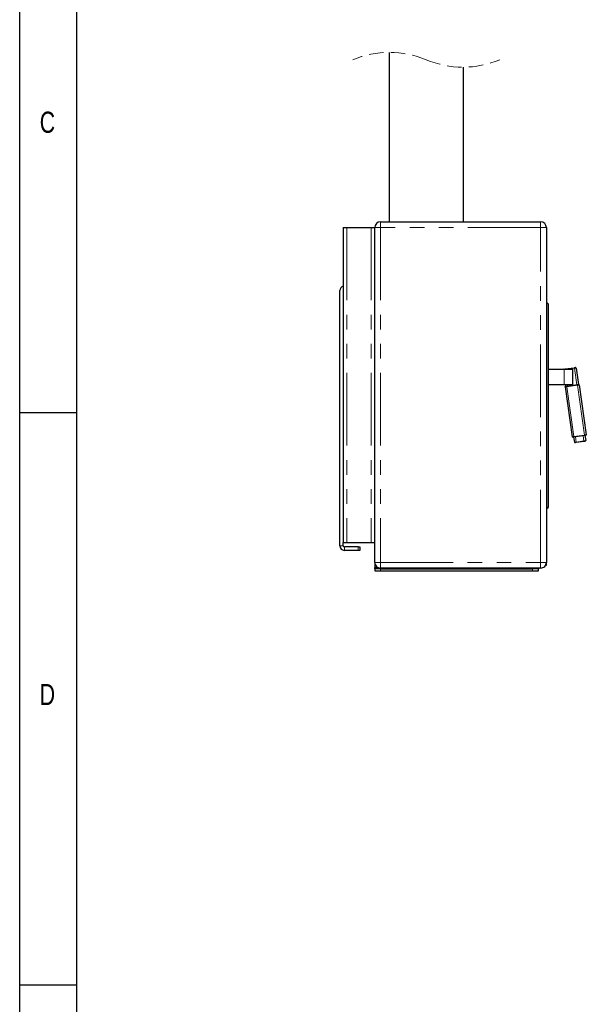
# Model space of a CAD drawing. Header units: millimetres. Extents: x 12 to 205, y 6 to 292.
# Tile 2 of 5: x 12 to 62, y 90 to 176. Entities that reach past the tile are written whole.
import ezdxf

# ---------------------------------------------------------------- set-up
doc = ezdxf.new("R2010")
doc.units = ezdxf.units.MM
doc.linetypes.add('HIDDEN', pattern=[1.905, 1.27, -0.635])
doc.linetypes.add('PHANTOM', pattern=[12.7, 6.35, -1.27, 1.27, -1.27, 1.27, -1.27])
doc.layers.add('FORMAT', color=7, linetype='Continuous')
doc.styles.add('SLDTEXTSTYLE0', font='TXT', dxfattribs={"width": 0.75})

msp = doc.modelspace()

# ---------------------------------------------------------------- linework, layer by layer
at = {"color": 7, "linetype": 'Continuous', "lineweight": 25}
for p, q in [((44.2765, 173.4592), (44.2765, 158.6542)), ((50.7765, 158.6542), (50.7765, 172.1744)), ((43.5265, 158.6542), (57.5265, 158.6542)), ((40.2765, 158.1542), (40.2765, 130.6542)), ((40.2765, 158.1542), (40.5765, 158.1542)), ((40.5765, 158.1542), (42.7265, 158.1542)), ((42.7265, 158.1542), (43.0265, 158.1542)), ((43.0265, 128.9042), (43.0265, 158.1542)), ((58.0265, 158.1542), (58.0265, 128.9042)), ((39.9765, 130.3542), (39.9765, 152.6542)), ((58.0265, 151.6042), (58.0765, 151.6042)), ((58.0765, 151.4792), (58.0765, 151.6042)), ((58.1765, 151.5042), (58.0765, 151.6042)), ((58.0765, 133.7292), (58.0765, 151.4792)), ((58.1765, 151.5042), (58.1765, 151.4792)), ((58.1765, 151.4792), (58.1765, 133.7292)), ((58.1765, 145.7792), (59.5765, 145.7792)), ((59.5765, 145.7792), (60.3265, 145.7792)), ((59.6746, 145.8012), (60.4668, 145.9126)), ((60.3265, 144.4292), (60.3265, 145.7792)), ((60.6223, 145.8839), (60.8241, 144.448)), ((59.5765, 144.4292), (58.1765, 144.4292)), ((60.3265, 144.4292), (59.5765, 144.4292)), ((59.6675, 144.235), (59.7101, 144.2915)), ((59.6675, 144.235), (60.2799, 139.8778)), ((59.7348, 144.2949), (59.716, 144.4292)), ((59.8091, 144.3054), (60.7499, 144.4376)), ((60.7568, 144.3881), (59.8161, 144.2559)), ((60.9054, 144.409), (60.8489, 144.4515)), ((60.9054, 144.409), (61.5177, 140.0518)), ((60.3364, 139.8353), (60.2799, 139.8778)), ((60.4106, 139.8457), (60.4733, 139.4001)), ((60.4284, 139.8987), (61.3692, 140.0309)), ((61.3761, 139.9814), (60.4354, 139.8492)), ((60.5297, 139.3575), (60.4733, 139.4001)), ((60.6218, 139.421), (61.315, 139.5184)), ((61.3219, 139.4689), (60.6288, 139.3714)), ((61.4009, 139.9849), (61.4635, 139.5393)), ((61.421, 139.4828), (61.4635, 139.5393)), ((61.4752, 139.9953), (61.5177, 140.0518)), ((58.0265, 133.6042), (58.0765, 133.6042)), ((58.0765, 133.6042), (58.0765, 133.7292)), ((58.0765, 133.6042), (58.1765, 133.7042)), ((58.1765, 133.7292), (58.1765, 133.7042)), ((40.2765, 130.3542), (40.2765, 130.6542)), ((40.2765, 130.6542), (40.5765, 130.6542)), ((41.5765, 130.2542), (40.3765, 130.2542)), ((41.5765, 129.9542), (40.3765, 129.9542)), ((40.5765, 130.6542), (42.7265, 130.6542)), ((41.5765, 130.2542), (41.7265, 130.2542)), ((41.7265, 129.9542), (41.5765, 129.9542)), ((41.7265, 130.2542), (41.7265, 129.9542)), ((42.7265, 130.6542), (43.0265, 130.6542)), ((43.0265, 128.9042), (43.0265, 128.4542)), ((43.0265, 128.3542), (43.0265, 128.4542)), ((43.0265, 128.3542), (43.0265, 128.1542)), ((43.5265, 128.3542), (43.0265, 128.3542)), ((57.5265, 128.4042), (43.5265, 128.4042)), ((43.5265, 128.3542), (56.8265, 128.3542)), ((57.3265, 128.3542), (56.8265, 128.3542)), ((57.3265, 128.4042), (57.3265, 128.3542)), ((57.3265, 128.1542), (57.3265, 128.3542)), ((57.9595, 128.6542), (58.0265, 128.6542)), ((58.0265, 128.7542), (58.0265, 128.9042)), ((58.0265, 128.6542), (58.0265, 128.7542)), ((43.0265, 128.1542), (43.5265, 128.1542)), ((43.5265, 128.1542), (56.8265, 128.1542)), ((56.8265, 128.1542), (57.3265, 128.1542))]:
    msp.add_line(p, q, dxfattribs=at)
at = {"color": 8, "linetype": 'PHANTOM', "lineweight": 18}
for p, q in [((43.5265, 158.6542), (43.5265, 158.1542)), ((57.5265, 158.6542), (57.5265, 158.1542)), ((40.5765, 158.1542), (40.5765, 130.6542)), ((42.7265, 158.1542), (42.7265, 130.6542)), ((43.0265, 158.1542), (43.5265, 158.1542)), ((43.5265, 158.1542), (43.5265, 128.9042)), ((57.5265, 158.1542), (43.5265, 158.1542)), ((57.5265, 128.9042), (57.5265, 158.1542)), ((57.5265, 158.1542), (58.0265, 158.1542)), ((58.0265, 151.4792), (58.0765, 151.4792)), ((58.1765, 151.4792), (58.0765, 151.4792)), ((59.5765, 145.7792), (59.5765, 144.4292)), ((60.4738, 145.8631), (59.8769, 145.7792)), ((60.6756, 144.4272), (60.4738, 145.8631)), ((59.8161, 144.2559), (59.8091, 144.3054)), ((59.8161, 144.2559), (60.4284, 139.8987)), ((59.8674, 144.4292), (59.8834, 144.3158)), ((60.7568, 144.3881), (60.7499, 144.4376)), ((60.7568, 144.3881), (61.3692, 140.0309)), ((60.4354, 139.8492), (60.4284, 139.8987)), ((60.5592, 139.8666), (60.6218, 139.421)), ((60.6288, 139.3714), (60.6218, 139.421)), ((61.2524, 139.964), (61.315, 139.5184)), ((61.3219, 139.4689), (61.315, 139.5184)), ((61.3761, 139.9814), (61.3692, 140.0309)), ((58.0265, 133.7292), (58.0765, 133.7292)), ((58.0765, 133.7292), (58.1765, 133.7292)), ((39.9765, 130.3542), (40.2765, 130.3542)), ((40.3765, 130.2542), (40.3765, 129.9542)), ((41.5765, 129.9542), (41.5765, 130.2542)), ((43.0265, 128.9042), (43.5265, 128.9042)), ((43.0265, 128.4542), (43.3086, 128.4542)), ((43.5265, 128.9042), (43.5265, 128.4042)), ((43.5265, 128.9042), (57.5265, 128.9042)), ((43.5265, 128.1542), (43.5265, 128.3542)), ((56.8265, 128.3542), (56.8265, 128.1542)), ((57.5265, 128.9042), (57.5265, 128.4042)), ((57.5265, 128.9042), (58.0265, 128.9042)), ((58.0265, 128.7542), (58.0035, 128.7542))]:
    msp.add_line(p, q, dxfattribs=at)
at = {"color": 7, "linetype": 'Continuous', "lineweight": 25, "flags": 128}
for points in [[(59.5756, 145.7873), (59.5775, 145.7876), (59.5831, 145.7884), (59.5923, 145.7897), (59.6046, 145.7914), (59.6196, 145.7935), (59.6367, 145.7959), (59.6553, 145.7985), (59.6746, 145.8012)], [(60.4668, 145.9126), (60.4862, 145.9153), (60.5047, 145.9179), (60.5218, 145.9203), (60.5369, 145.9224), (60.5492, 145.9241), (60.5583, 145.9254), (60.564, 145.9262), (60.5659, 145.9265)], [(59.8161, 144.2559), (59.7871, 144.2518), (59.7592, 144.2479), (59.7335, 144.2443), (59.711, 144.2411), (59.6926, 144.2385), (59.6788, 144.2366), (59.6704, 144.2354), (59.6675, 144.235)], [(59.7101, 144.2915), (59.712, 144.2917), (59.7176, 144.2925), (59.7268, 144.2938), (59.7391, 144.2955), (59.7541, 144.2977), (59.7712, 144.3001), (59.7898, 144.3027), (59.8091, 144.3054)], [(60.7499, 144.4376), (60.7692, 144.4403), (60.7878, 144.4429), (60.8049, 144.4453), (60.8199, 144.4474), (60.8322, 144.4492), (60.8414, 144.4505), (60.847, 144.4513), (60.8489, 144.4515)], [(60.9054, 144.409), (60.9025, 144.4086), (60.8941, 144.4074), (60.8803, 144.4054), (60.8619, 144.4029), (60.8393, 144.3997), (60.8137, 144.3961), (60.7858, 144.3922), (60.7568, 144.3881)], [(60.2799, 139.8778), (60.2827, 139.8782), (60.2912, 139.8794), (60.3049, 139.8813), (60.3234, 139.8839), (60.3459, 139.8871), (60.3716, 139.8907), (60.3994, 139.8946), (60.4284, 139.8987)], [(60.4354, 139.8492), (60.4161, 139.8465), (60.3975, 139.8439), (60.3804, 139.8414), (60.3654, 139.8393), (60.353, 139.8376), (60.3439, 139.8363), (60.3383, 139.8355), (60.3364, 139.8353)], [(60.4733, 139.4001), (60.4761, 139.4005), (60.4846, 139.4017), (60.4983, 139.4036), (60.5168, 139.4062), (60.5393, 139.4094), (60.565, 139.413), (60.5928, 139.4169), (60.6218, 139.421)], [(60.6288, 139.3714), (60.6094, 139.3687), (60.5909, 139.3661), (60.5737, 139.3637), (60.5587, 139.3616), (60.5464, 139.3599), (60.5373, 139.3586), (60.5316, 139.3578), (60.5297, 139.3575)], [(61.315, 139.5184), (61.344, 139.5224), (61.3718, 139.5264), (61.3975, 139.53), (61.42, 139.5331), (61.4385, 139.5357), (61.4522, 139.5377), (61.4607, 139.5389), (61.4635, 139.5393)], [(61.421, 139.4828), (61.4191, 139.4825), (61.4134, 139.4817), (61.4043, 139.4804), (61.392, 139.4787), (61.377, 139.4766), (61.3598, 139.4742), (61.3413, 139.4716), (61.3219, 139.4689)], [(61.3692, 140.0309), (61.3982, 140.035), (61.426, 140.0389), (61.4517, 140.0425), (61.4742, 140.0457), (61.4927, 140.0483), (61.5064, 140.0502), (61.5149, 140.0514), (61.5177, 140.0518)], [(61.4752, 139.9953), (61.4733, 139.995), (61.4676, 139.9943), (61.4585, 139.993), (61.4462, 139.9912), (61.4312, 139.9891), (61.414, 139.9867), (61.3955, 139.9841), (61.3761, 139.9814)]]:
    msp.add_lwpolyline(points, dxfattribs=at)
at = {"color": 8, "linetype": 'PHANTOM', "lineweight": 18, "flags": 128}
for points in [[(59.6746, 145.8012), (59.6748, 145.8003), (59.6751, 145.7975), (59.6758, 145.7929), (59.6767, 145.7867), (59.6777, 145.7792), (59.6777, 145.7792)], [(60.4668, 145.9126), (60.467, 145.9116), (60.4674, 145.9088), (60.468, 145.9042), (60.4689, 145.8981), (60.4699, 145.8906), (60.4711, 145.882), (60.4724, 145.8727), (60.4738, 145.8631)], [(60.6223, 145.8839), (60.6195, 145.8835), (60.611, 145.8823), (60.5973, 145.8804), (60.5788, 145.8778), (60.5563, 145.8747), (60.5306, 145.871), (60.5028, 145.8671), (60.4738, 145.8631)]]:
    msp.add_lwpolyline(points, dxfattribs=at)
at = {"color": 7, "linetype": 'HIDDEN', "lineweight": 18}
for centre, start, end in [((44.314, 165.1068), 67.380135, 112.619865), ((50.739, 180.5268), 247.380135, 292.619865)]:
    msp.add_arc(centre, 8.3525, start, end, dxfattribs=at)
at = {"color": 7, "linetype": 'Continuous', "lineweight": 25}
for centre, radius, start, end in [((43.5265, 158.1542), 0.5, 90.000214, 179.999872), ((57.5265, 158.1542), 0.5, 0.000005, 89.999824), ((40.3765, 152.6542), 0.4, 104.477761, 179.99988), ((59.5825, 145.7378), 0.0499, 97.98049, 124.190071), ((60.5728, 145.877), 0.05, 8.000101, 98.000268), ((40.3765, 130.3542), 0.4, 180.00108, 269.998706), ((40.3765, 130.3542), 0.1, 180.000793, 269.999634), ((43.5265, 128.9042), 0.5, 179.999391, 270.000694), ((57.5265, 128.9042), 0.5, 269.999591, 0.000409)]:
    msp.add_arc(centre, radius, start, end, dxfattribs=at)
at = {"layer": 'FORMAT'}
for p, q in [((12, 5.5106), (12, 291.5)), ((17, 10.5106), (17, 286.5)), ((12, 142), (17, 142)), ((12, 92), (17, 92))]:
    msp.add_line(p, q, dxfattribs=at)

# ---------------------------------------------------------------- texts
at = {"layer": 'FORMAT', "char_height": 1.8521, "attachment_point": 1, "style": 'SLDTEXTSTYLE0'}
for s, insert in [('C', (13.75, 168.2868)), ('D', (13.75, 118.2868))]:
    msp.add_mtext(s, dxfattribs=dict(at, insert=insert))

doc.saveas('drawing.dxf')
